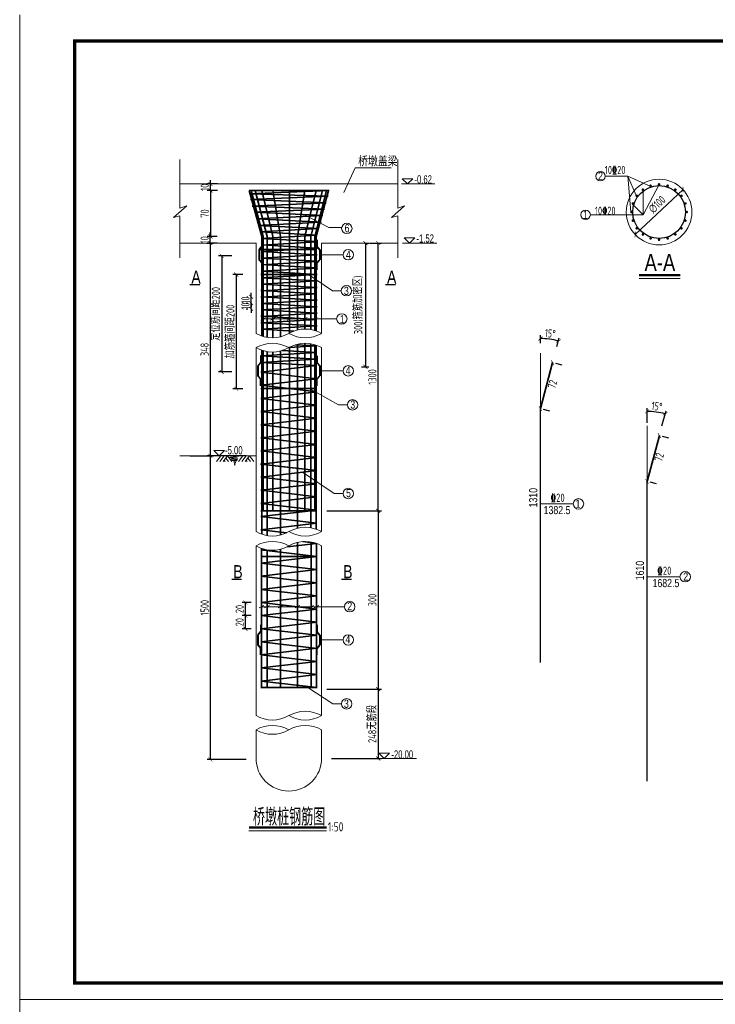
# Model space of a CAD drawing. Header units: inches. Extents: x 112594 to 193184, y 44995 to 116598.
# Tile 99 of 153: x 141724 to 143845, y 103323 to 106323. Entities that reach past the tile are written whole.
import ezdxf

# ---------------------------------------------------------------- set-up
doc = ezdxf.new("R2010")
doc.units = ezdxf.units.IN
doc.header["$MEASUREMENT"] = 0
doc.layers.get('0').update_dxf_attribs({"lineweight": 15})
for name, color, linetype, lineweight in [('0指引线', 4, 'Continuous', 18), ('0文字', 6, 'Continuous', 18), ('0标注', 6, 'Continuous', 18), ('0粗线', 1, 'Continuous', 40), ('0钢筋', 3, 'Continuous', 35), ('BM1', 7, 'Continuous', 15), ('粗线', 1, 'Continuous', 40)]:
    doc.layers.add(name, color=color, linetype=linetype, lineweight=lineweight)
doc.layers.add('配筋2', color=2, linetype='Continuous')
doc.styles.add('hz-e', font='hztxt_e.shx', dxfattribs={"width": 0.75, "bigfont": 'hztxt.shx'})
doc.styles.add('HZTXT', font='tssdeng.shx', dxfattribs={"width": 0.75, "bigfont": 'hztxt.shx'})
doc.styles.add('TSSD_Dimension', font='Tssdeng.shx', dxfattribs={"width": 0.7, "bigfont": 'hztxt.shx'})
doc.dimstyles.new('3', dxfattribs={"dimtxt": 25, "dimasz": 12, "dimexe": 10, "dimexo": 30, "dimgap": 5, "dimtad": 1, "dimdec": 0, "dimzin": 0, "dimdsep": 46, "dimtxsty": 'HZTXT', "dimblk": 'ARCHTICK', "dimcen": 0, "dimclrt": 7, "dimazin": 2, "dimtfac": 1, "dimtdec": 0, "dimtix": 1, "dimtmove": 2, "dimatfit": 3, "dimfxl": 250, "dimtolj": 1, "dimtzin": 0, "dimarcsym": 0})

# ---------------------------------------------------------------- blocks, each defined once
blk = doc.blocks.new('_ArchTick')
at = {"color": 0, "linetype": 'ByBlock', "const_width": 0.15}
blk.add_lwpolyline([(-0.5, -0.5), (0.5, 0.5)], dxfattribs=at)
blk = doc.blocks.new('*D1308')
at = {"color": 0, "lineweight": -2}
for p, q in [((143311.7, 105337.1), (143311.7, 105361)), ((143362.3, 105326.8), (143369.5, 105353.4))]:
    blk.add_line(p, q, dxfattribs=at)
blk.add_arc((143311.7, 105137.8), 213.3, 75, 90, dxfattribs=at)
at = {"color": 0, "lineweight": -2, "xscale": 12, "yscale": 12, "zscale": 12}
for p, rotation in [((143311.7, 105351), 180.0000000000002), ((143366.9, 105343.8), 344.9999999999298)]:
    blk.add_blockref('_ArchTick', p, dxfattribs=dict(at, rotation=rotation))
at = {"color": 7, "insert": (143341.8, 105366.6), "char_height": 25, "attachment_point": 5, "rotation": 352.5, "style": 'HZTXT'}
blk.add_mtext('\\A1;15°', dxfattribs=at)
blk = doc.blocks.new('*D1281')
at = {"color": 0, "lineweight": -2}
for p, q in [((143637.1, 105094.2), (143637.1, 105139.1)), ((143682.4, 105084.8), (143694.9, 105131.4))]:
    blk.add_line(p, q, dxfattribs=at)
blk.add_arc((143637.1, 104915.8), 213.3, 75, 90, dxfattribs=at)
at = {"color": 0, "lineweight": -2, "xscale": 12, "yscale": 12, "zscale": 12}
for p, rotation in [((143637.1, 105129.1), 180.0000000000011), ((143692.3, 105121.8), 344.9999999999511)]:
    blk.add_blockref('_ArchTick', p, dxfattribs=dict(at, rotation=rotation))
at = {"color": 7, "insert": (143667.2, 105144.6), "char_height": 25, "attachment_point": 5, "rotation": 352.5, "style": 'HZTXT'}
blk.add_mtext('\\A1;15°', dxfattribs=at)
blk = doc.blocks.new('*D1283')
at = {"color": 0, "lineweight": -2}
for p, q in [((142305.2, 105662.2), (142305.2, 105674.2)), ((142326.3, 105662.2), (142295.2, 105662.2)), ((142326.3, 105642.2), (142295.2, 105642.2)), ((142305.2, 105642.2), (142305.2, 105662.2)), ((142305.2, 105642.2), (142305.2, 105630.2))]:
    blk.add_line(p, q, dxfattribs=at)
at = {"color": 0, "lineweight": -2, "xscale": 12, "yscale": 12, "zscale": 12}
for p, rotation in [((142305.2, 105662.2), 270), ((142305.2, 105642.2), 90)]:
    blk.add_blockref('_ArchTick', p, dxfattribs=dict(at, rotation=rotation))
at = {"color": 7, "insert": (142287.7, 105652.2), "char_height": 25, "attachment_point": 5, "rotation": 90, "style": 'HZTXT'}
blk.add_mtext('\\A1;10', dxfattribs=at)
blk = doc.blocks.new('DW')
at = {"layer": '粗线'}
for p, q in [((8457.5, -23425.7), (8457.5, -23435.7)), ((8457.5, -23435.7), (8462, -23441.1)), ((8462, -23441.1), (8462, -23456.1)), ((8457.5, -23461.4), (8462, -23456.1)), ((8457.5, -23471.4), (8457.5, -23461.4))]:
    blk.add_line(p, q, dxfattribs=at)
blk = doc.blocks.new('*D1284')
at = {"color": 0, "lineweight": -2}
for p, q in [((142326.8, 105802.2), (142295.7, 105802.2)), ((142305.7, 105802.2), (142305.7, 105662.2)), ((142326.3, 105662.2), (142295.7, 105662.2))]:
    blk.add_line(p, q, dxfattribs=at)
at = {"color": 0, "lineweight": -2, "xscale": 12, "yscale": 12, "zscale": 12}
for p, rotation in [((142305.7, 105802.2), 90), ((142305.7, 105662.2), 270)]:
    blk.add_blockref('_ArchTick', p, dxfattribs=dict(at, rotation=rotation))
at = {"color": 7, "insert": (142288.2, 105732.2), "char_height": 25, "attachment_point": 5, "rotation": 90, "style": 'HZTXT'}
blk.add_mtext('\\A1;70', dxfattribs=at)
blk = doc.blocks.new('*D1285')
at = {"color": 0, "lineweight": -2}
for p, q in [((142242.7, 104993.9), (142315.2, 104993.9)), ((142305.2, 104993.9), (142305.2, 104068.3)), ((142414.7, 104068.3), (142295.2, 104068.3))]:
    blk.add_line(p, q, dxfattribs=at)
at = {"color": 0, "lineweight": -2, "xscale": 12, "yscale": 12, "zscale": 12}
for p, rotation in [((142305.2, 104993.9), 90), ((142305.2, 104068.3), 270)]:
    blk.add_blockref('_ArchTick', p, dxfattribs=dict(at, rotation=rotation))
at = {"color": 7, "insert": (142287.7, 104531.1), "char_height": 25, "attachment_point": 5, "rotation": 90, "style": 'HZTXT'}
blk.add_mtext('\\A1;1500', dxfattribs=at)
blk = doc.blocks.new('*D1286')
at = {"color": 0, "lineweight": -2}
for p, q in [((142674.6, 104282.7), (142827, 104282.7)), ((142817, 104282.7), (142817, 104071.5)), ((142674.6, 104071.5), (142827, 104071.5))]:
    blk.add_line(p, q, dxfattribs=at)
at = {"color": 0, "lineweight": -2, "xscale": 12, "yscale": 12, "zscale": 12}
for p, rotation in [((142817, 104282.7), 90), ((142817, 104071.5), 270)]:
    blk.add_blockref('_ArchTick', p, dxfattribs=dict(at, rotation=rotation))
at = {"color": 7, "insert": (142799.5, 104177.1), "char_height": 25, "attachment_point": 5, "rotation": 90, "style": 'HZTXT'}
blk.add_mtext('\\A1;248无筋段', dxfattribs=at)
blk = doc.blocks.new('*D1309')
at = {"color": 0, "lineweight": -2}
for p, q in [((142660.1, 104826.3), (142827, 104826.3)), ((142817, 104826.3), (142817, 104282.7)), ((142660.1, 104282.7), (142827, 104282.7))]:
    blk.add_line(p, q, dxfattribs=at)
at = {"color": 0, "lineweight": -2, "xscale": 12, "yscale": 12, "zscale": 12}
for p, rotation in [((142817, 104826.3), 90), ((142817, 104282.7), 270)]:
    blk.add_blockref('_ArchTick', p, dxfattribs=dict(at, rotation=rotation))
at = {"color": 7, "insert": (142799.5, 104554.5), "char_height": 25, "attachment_point": 5, "rotation": 90, "style": 'HZTXT'}
blk.add_mtext('\\A1;300', dxfattribs=at)
blk = doc.blocks.new('*D1287')
at = {"color": 0, "lineweight": -2}
for p, q in [((142792.4, 105642.2), (142827, 105642.2)), ((142817, 104826.3), (142817, 105642.2)), ((142750.9, 104826.3), (142827, 104826.3))]:
    blk.add_line(p, q, dxfattribs=at)
at = {"color": 0, "lineweight": -2, "xscale": 12, "yscale": 12, "zscale": 12}
for p, rotation in [((142817, 105642.2), 90), ((142817, 104826.3), 270)]:
    blk.add_blockref('_ArchTick', p, dxfattribs=dict(at, rotation=rotation))
at = {"color": 7, "insert": (142799.5, 105234.2), "char_height": 25, "attachment_point": 5, "rotation": 90, "style": 'HZTXT'}
blk.add_mtext('\\A1;1300', dxfattribs=at)
blk = doc.blocks.new('*D1310')
at = {"color": 0, "lineweight": -2}
for p, q in [((142429.9, 104507), (142402.1, 104507)), ((142412.1, 104467), (142412.1, 104507)), ((142429.9, 104467), (142402.1, 104467))]:
    blk.add_line(p, q, dxfattribs=at)
at = {"color": 0, "lineweight": -2, "xscale": 12, "yscale": 12, "zscale": 12}
for p, rotation in [((142412.1, 104507), 90), ((142412.1, 104467), 270)]:
    blk.add_blockref('_ArchTick', p, dxfattribs=dict(at, rotation=rotation))
at = {"color": 7, "insert": (142394.6, 104487), "char_height": 25, "attachment_point": 5, "rotation": 90, "style": 'HZTXT'}
blk.add_mtext('\\A1;20', dxfattribs=at)
blk = doc.blocks.new('*D1288')
at = {"color": 0, "lineweight": -2}
for p, q in [((142429.9, 104547), (142402.1, 104547)), ((142412.1, 104507), (142412.1, 104547)), ((142429.9, 104507), (142402.1, 104507))]:
    blk.add_line(p, q, dxfattribs=at)
at = {"color": 0, "lineweight": -2, "xscale": 12, "yscale": 12, "zscale": 12}
for p, rotation in [((142412.1, 104547), 90), ((142412.1, 104507), 270)]:
    blk.add_blockref('_ArchTick', p, dxfattribs=dict(at, rotation=rotation))
at = {"color": 7, "insert": (142394.6, 104527), "char_height": 25, "attachment_point": 5, "rotation": 90, "style": 'HZTXT'}
blk.add_mtext('\\A1;20', dxfattribs=at)
blk = doc.blocks.new('*D1289')
at = {"color": 0, "lineweight": -2}
for p, q in [((142370.6, 105603.1), (142329.9, 105603.1)), ((142339.9, 105603.1), (142339.9, 105249.4)), ((142370.6, 105249.4), (142329.9, 105249.4))]:
    blk.add_line(p, q, dxfattribs=at)
at = {"color": 0, "lineweight": -2, "xscale": 12, "yscale": 12, "zscale": 12}
for p, rotation in [((142339.9, 105603.1), 90), ((142339.9, 105249.4), 270)]:
    blk.add_blockref('_ArchTick', p, dxfattribs=dict(at, rotation=rotation))
at = {"color": 7, "insert": (142322.4, 105426.3), "char_height": 25, "attachment_point": 5, "rotation": 90, "style": 'HZTXT'}
blk.add_mtext('\\A1;定位筋间距200', dxfattribs=at)
blk = doc.blocks.new('*D1290')
at = {"color": 0, "lineweight": -2}
for p, q in [((142404.1, 105546.2), (142374.3, 105546.2)), ((142384.3, 105546.2), (142384.3, 105198.2)), ((142404.1, 105198.2), (142374.3, 105198.2))]:
    blk.add_line(p, q, dxfattribs=at)
at = {"color": 0, "lineweight": -2, "xscale": 12, "yscale": 12, "zscale": 12}
for p, rotation in [((142384.3, 105546.2), 90), ((142384.3, 105198.2), 270)]:
    blk.add_blockref('_ArchTick', p, dxfattribs=dict(at, rotation=rotation))
at = {"color": 7, "insert": (142366.8, 105372.2), "char_height": 25, "attachment_point": 5, "rotation": 90, "style": 'HZTXT'}
blk.add_mtext('\\A1;加筋箍间距200', dxfattribs=at)
blk = doc.blocks.new('*D1291')
at = {"color": 0, "lineweight": -2}
for p, q in [((142294.1, 105642.2), (142315.2, 105642.2)), ((142305.2, 105642.2), (142305.2, 104993.9)), ((142414.7, 104993.9), (142295.2, 104993.9))]:
    blk.add_line(p, q, dxfattribs=at)
at = {"color": 0, "lineweight": -2, "xscale": 12, "yscale": 12, "zscale": 12}
for p, rotation in [((142305.2, 105642.2), 90), ((142305.2, 104993.9), 270)]:
    blk.add_blockref('_ArchTick', p, dxfattribs=dict(at, rotation=rotation))
at = {"color": 7, "insert": (142287.7, 105318), "char_height": 25, "attachment_point": 5, "rotation": 90, "style": 'HZTXT'}
blk.add_mtext('\\A1;348', dxfattribs=at)
blk = doc.blocks.new('*D1292')
at = {"color": 0, "lineweight": -2}
for p, q in [((142429.9, 105459.1), (142429.9, 105471.1)), ((142414.3, 105441.7), (142419.9, 105441.7)), ((142414.6, 105459.1), (142419.9, 105459.1)), ((142429.9, 105441.7), (142429.9, 105459.1)), ((142429.9, 105441.7), (142429.9, 105429.7))]:
    blk.add_line(p, q, dxfattribs=at)
at = {"color": 0, "lineweight": -2, "xscale": 12, "yscale": 12, "zscale": 12}
for p, rotation in [((142429.9, 105459.1), 270), ((142429.9, 105441.7), 90)]:
    blk.add_blockref('_ArchTick', p, dxfattribs=dict(at, rotation=rotation))
at = {"color": 7, "insert": (142412.4, 105450.4), "char_height": 25, "attachment_point": 5, "rotation": 90, "style": 'HZTXT'}
blk.add_mtext('\\A1;10', dxfattribs=at)
blk = doc.blocks.new('*D1293')
at = {"color": 0, "lineweight": -2}
for p, q in [((142416.2, 105478.4), (142419.9, 105478.4)), ((142429.9, 105478.4), (142429.9, 105490.4)), ((142429.9, 105459.1), (142429.9, 105478.4)), ((142414.6, 105459.1), (142419.9, 105459.1)), ((142429.9, 105459.1), (142429.9, 105447.1))]:
    blk.add_line(p, q, dxfattribs=at)
at = {"color": 0, "lineweight": -2, "xscale": 12, "yscale": 12, "zscale": 12}
for p, rotation in [((142429.9, 105478.4), 270), ((142429.9, 105459.1), 90)]:
    blk.add_blockref('_ArchTick', p, dxfattribs=dict(at, rotation=rotation))
at = {"color": 7, "insert": (142412.4, 105468.7), "char_height": 25, "attachment_point": 5, "rotation": 90, "style": 'HZTXT'}
blk.add_mtext('\\A1;10', dxfattribs=at)
blk = doc.blocks.new('*D1294')
at = {"color": 0, "lineweight": -2}
for p, q in [((142776.4, 105642.2), (142788.3, 105642.2)), ((142778.3, 105642.2), (142778.3, 105265.3)), ((142765.9, 105265.3), (142788.3, 105265.3))]:
    blk.add_line(p, q, dxfattribs=at)
at = {"color": 0, "lineweight": -2, "xscale": 12, "yscale": 12, "zscale": 12}
for p, rotation in [((142778.3, 105642.2), 90), ((142778.3, 105265.3), 270)]:
    blk.add_blockref('_ArchTick', p, dxfattribs=dict(at, rotation=rotation))
at = {"color": 7, "insert": (142757.4, 105453.7), "char_height": 25, "attachment_point": 5, "rotation": 90, "style": 'HZTXT'}
blk.add_mtext('\\A1;300(箍筋加密区)', dxfattribs=at)
blk = doc.blocks.new('*D1295')
at = {"color": 0, "lineweight": -2}
blk.add_line((143600.8, 105668.3), (143746.7, 105805), dxfattribs=at)
at = {"color": 0, "lineweight": -2, "xscale": 12, "yscale": 12, "zscale": 12}
for p, rotation in [((143746.7, 105805), 43.12856573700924), ((143600.8, 105668.3), 223.1285657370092)]:
    blk.add_blockref('_ArchTick', p, dxfattribs=dict(at, rotation=rotation))
at = {"color": 7, "insert": (143667.7, 105759.7), "char_height": 25, "attachment_point": 5, "rotation": 43.1286, "style": 'HZTXT'}
blk.add_mtext('\\A1;∅100', dxfattribs=at)
blk = doc.blocks.new('*D1297')
at = {"color": 0, "lineweight": -2}
for p, q in [((142326.8, 105822.2), (142295.7, 105822.2)), ((142305.7, 105822.2), (142305.7, 105834.2)), ((142305.7, 105802.2), (142305.7, 105822.2)), ((142326.8, 105802.2), (142295.7, 105802.2)), ((142305.7, 105802.2), (142305.7, 105790.2))]:
    blk.add_line(p, q, dxfattribs=at)
at = {"color": 0, "lineweight": -2, "xscale": 12, "yscale": 12, "zscale": 12}
for p, rotation in [((142305.7, 105822.2), 270), ((142305.7, 105802.2), 90)]:
    blk.add_blockref('_ArchTick', p, dxfattribs=dict(at, rotation=rotation))
at = {"color": 7, "insert": (142288.2, 105812.2), "char_height": 25, "attachment_point": 5, "rotation": 90, "style": 'HZTXT'}
blk.add_mtext('\\A1;10', dxfattribs=at)
blk = doc.blocks.new('*D1305')
at = {"color": 0, "lineweight": -2}
for p, q in [((143349.2, 105277.8), (143337.2, 105233)), ((143378.2, 105270), (143358.8, 105275.2)), ((143311.7, 105137.8), (143328.2, 105199.6)), ((143340.7, 105130), (143321.3, 105135.2))]:
    blk.add_line(p, q, dxfattribs=at)
at = {"color": 0, "lineweight": -2, "xscale": 12, "yscale": 12, "zscale": 12}
for p, rotation in [((143349.2, 105277.8), 74.99999999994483), ((143311.7, 105137.8), 254.9999999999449)]:
    blk.add_blockref('_ArchTick', p, dxfattribs=dict(at, rotation=rotation))
at = {"color": 7, "insert": (143348.6, 105212.1), "char_height": 25, "attachment_point": 5, "rotation": 75, "style": 'HZTXT'}
blk.add_mtext('\\A1;72', dxfattribs=at)
blk = doc.blocks.new('*D1306')
at = {"color": 0, "lineweight": -2}
for p, q in [((143674.6, 105055.8), (143662.6, 105011)), ((143703.6, 105048), (143684.2, 105053.2)), ((143637.1, 104915.8), (143653.6, 104977.6)), ((143666.1, 104908), (143646.7, 104913.2))]:
    blk.add_line(p, q, dxfattribs=at)
at = {"color": 0, "lineweight": -2, "xscale": 12, "yscale": 12, "zscale": 12}
for p, rotation in [((143674.6, 105055.8), 74.99999999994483), ((143637.1, 104915.8), 254.9999999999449)]:
    blk.add_blockref('_ArchTick', p, dxfattribs=dict(at, rotation=rotation))
at = {"color": 7, "insert": (143674, 104990.1), "char_height": 25, "attachment_point": 5, "rotation": 75, "style": 'HZTXT'}
blk.add_mtext('\\A1;72', dxfattribs=at)

msp = doc.modelspace()

# ---------------------------------------------------------------- linework, layer by layer
for p, q in [((141723.84056, 103337.65903), (141723.84056, 106337.96209)), ((142212.25824, 105896.46806), (142212.25824, 105748.49692)), ((142876.92708, 105896.46806), (142876.92708, 105748.49692)), ((142712.37217, 105796.26847), (142747.39637, 105871.10726)), ((142747.39637, 105871.10726), (142856.98697, 105871.10726)), ((142212.25824, 105822.21143), (142876.92708, 105822.21143)), ((142887.76939, 105822.21143), (142990.23991, 105822.21143)), ((143578.03381, 105845.9203), (143509.45359, 105845.9203)), ((143578.03381, 105845.9203), (143603.72331, 105786.78051)), ((143578.03381, 105845.9203), (143587.61729, 105737.20323)), ((143648.34129, 105814.85032), (143578.03381, 105845.9203)), ((143625.58999, 105728.27012), (143673.74007, 105820.87309)), ((143625.42871, 105803.17578), (143625.58999, 105728.27012)), ((143593.0505, 105760.7956), (143625.58999, 105728.27012)), ((142233.11193, 105755.98174), (142192.97442, 105719.62639)), ((142212.25824, 105748.49692), (142233.11193, 105755.98174)), ((142897.78077, 105755.98174), (142857.64326, 105719.62639)), ((142876.92708, 105748.49692), (142897.78077, 105755.98174)), ((142192.97442, 105719.62639), (142212.25824, 105725.21762)), ((142212.25824, 105725.21762), (142212.25824, 105597.24648)), ((142857.64326, 105719.62639), (142876.92708, 105725.21762)), ((142876.92708, 105725.21762), (142876.92708, 105597.24648)), ((143625.58999, 105728.27012), (143464.10337, 105728.27012)), ((142212.25824, 105642.21143), (142444.59266, 105642.21143)), ((142444.59266, 105366.88042), (142444.59266, 105642.21143)), ((142644.59266, 105642.21143), (142876.92708, 105642.21143)), ((142644.59266, 105366.88031), (142644.59266, 105642.21143)), ((142891.70662, 105642.21143), (142996.02963, 105642.21143)), ((142459.04889, 105407.22473), (142473.79777, 105414.83487)), ((142488.90695, 105407.22473), (142503.65584, 105414.83487)), ((142539.21831, 105407.22473), (142553.96719, 105414.83487)), ((142586.29389, 105407.22473), (142601.04277, 105414.83487)), ((142616.15195, 105407.22473), (142630.90083, 105414.83487)), ((142444.59266, 104762.77135), (142444.59266, 105323.47046)), ((142644.59266, 104762.77125), (142644.59266, 105323.47046)), ((142444.59266, 104993.87967), (142212.65904, 104993.87967)), ((142332.40742, 104993.87967), (142316.34666, 105009.81891)), ((142337.25821, 104993.87967), (142324.17141, 104976.03904)), ((142347.25821, 104993.87967), (142334.17141, 104976.03904)), ((142357.25821, 104993.87967), (142344.17141, 104976.03904)), ((142352.41126, 104987.11253), (142360.65112, 104976.03904)), ((142357.56432, 104993.87967), (142370.65112, 104976.03904)), ((142404.35344, 104993.87967), (142391.26664, 104976.03904)), ((142414.35344, 104993.87967), (142401.26664, 104976.03904)), ((142424.35344, 104993.87967), (142411.26664, 104976.03904)), ((142419.5065, 104987.11253), (142427.74635, 104976.03904)), ((142424.65955, 104993.87967), (142437.74635, 104976.03904)), ((142347.41126, 104980.1317), (142350.65112, 104976.03904)), ((142414.5065, 104980.1317), (142417.74635, 104976.03904)), ((142444.59266, 104202.07236), (142444.59266, 104719.36129)), ((142644.59266, 104202.07225), (142644.59266, 104719.36139)), ((142453.82347, 104530.31466), (142468.57235, 104537.92479)), ((142470.72334, 104530.31466), (142485.47222, 104537.92479)), ((142511.81943, 104530.31466), (142526.56832, 104537.92479)), ((142563.88844, 104530.31466), (142578.63733, 104537.92479)), ((142604.98454, 104530.31466), (142619.73342, 104537.92479)), ((142621.88441, 104530.31466), (142636.63329, 104537.92479)), ((142444.59266, 104072.34172), (142444.59266, 104158.66229)), ((142644.59266, 104072.34172), (142644.59266, 104158.6624)), ((142819.12738, 104071.49252), (142934.35147, 104071.60146)), ((141723.84056, 100337.35597), (141723.84056, 103337.65903))]:
    msp.add_line(p, q)
for points in [[(142890.51543, 105838.21143), (142922.51543, 105838.21143)], [(142890.51543, 105838.21143), (142906.51543, 105822.21143)], [(142922.51543, 105838.21143), (142906.51543, 105822.21143)], [(142896.72248, 105658.15067), (142928.72248, 105658.15067)], [(142896.72248, 105658.15067), (142912.72248, 105642.15067)], [(142928.72248, 105658.15067), (142912.72248, 105642.15067)], [(142316.34666, 105009.81891), (142348.34666, 105009.81891)], [(142348.34666, 105009.81891), (142332.34666, 104993.81891)], [(142819.44962, 104087.45559), (142835.44962, 104071.45559)], [(142819.44962, 104087.45559), (142851.44962, 104087.45559)], [(142851.44962, 104087.45559), (142835.44962, 104071.45559)]]:
    msp.add_lwpolyline(points)
at = {"const_width": 4}
for points in [[(142242.18128, 105515.36175), (142273.35948, 105515.36175)], [(142838.83225, 105515.36175), (142870.01045, 105515.36175)], [(142370.0981, 104617.86238), (142401.2763, 104617.86238)], [(142705.02797, 104617.86238), (142736.20617, 104617.86238)]]:
    msp.add_lwpolyline(points, dxfattribs=at)
for centre, radius in [((143494.90836, 105845.9203), 14.54523), ((143673.74007, 105736.6809), 100), ((143449.55815, 105728.27012), 14.54523), ((143449.55815, 105728.27012), 14.54523)]:
    msp.add_circle(centre, radius)
for centre, start, end in [((142594.59257, 105280.27782), 59.99993814, 120), ((142494.59257, 105453.4829), 240, 300), ((142594.59257, 105453.4829), 240, 300.00006186), ((142494.59257, 105236.86786), 60, 120), ((142494.59257, 105410.07294), 240, 300), ((142594.59257, 105236.86797), 59.99993814, 120), ((142594.59257, 104676.16876), 59.99993814, 120), ((142494.59257, 104849.37384), 240, 300), ((142594.59257, 104849.37384), 240, 300.00006186), ((142494.59257, 104632.7588), 60, 120), ((142494.59257, 104805.96388), 240, 300), ((142594.59257, 104632.75891), 59.99993814, 120), ((142494.59257, 104288.67484), 240, 300), ((142594.59257, 104115.46976), 59.99993814, 120), ((142594.59257, 104288.67484), 240, 300.00006186), ((142494.59257, 104072.0598), 60, 120), ((142594.59257, 104072.0598), 59.99993814, 120), ((142494.59257, 104245.26488), 240, 300), ((142544.59266, 104072.34172), 180, 0)]:
    msp.add_arc(centre, 100, start, end)
msp.add_spline([(142357.56432, 104993.87967), (142390.71692, 104992.73231), (142364.79176, 104988.65965), (142388.91152, 104987.11952), (142366.80289, 104983.71979), (142388.70347, 104981.81336), (142370.82748, 104979.32646), (142385.79542, 104978.07775), (142375.67501, 104975.17656), (142383.22486, 104973.72538), (142378.3311, 104971.57085), (142380.65199, 104969.16587), (142379.65798, 104967.34254), (142379.65798, 104964.8451)], degree=3)
at = {"layer": '0指引线'}
for p, q in [((142590.38113, 105728.78994), (142666.88984, 105689.60894)), ((142666.88984, 105689.60894), (142704.78767, 105689.60894)), ((142639.07814, 105606.58946), (142710.03163, 105606.58946)), ((142604.72129, 105546.16283), (142677.54432, 105496.81613)), ((142677.54432, 105496.81613), (142704.31428, 105496.81613)), ((142461.19791, 105411.0298), (142690.36996, 105411.0298)), ((142639.07814, 105252.87666), (142710.03163, 105252.87666)), ((142607.23386, 105198.62072), (142696.50286, 105149.27402)), ((142696.50286, 105149.27402), (142723.27282, 105149.27402)), ((142586.10512, 104943.56493), (142683.25576, 104879.03991)), ((142683.25576, 104879.03991), (142710.02572, 104879.03991)), ((143311.67553, 104847.46052), (143412.09196, 104847.46052)), ((143637.07295, 104625.47587), (143737.48937, 104625.47587)), ((142461.19791, 104534.11972), (142714.34399, 104534.11972)), ((142639.07814, 104432.84527), (142710.03163, 104432.84527)), ((142602.62978, 104287.49926), (142678.33811, 104238.15256)), ((142678.33811, 104238.15256), (142705.10807, 104238.15256))]:
    msp.add_line(p, q, dxfattribs=at)
for centre in [(142721.48891, 105686.81248), (142725.92805, 105606.58946), (142720.21071, 105496.81613), (142706.26638, 105411.0298), (142725.92805, 105252.87666), (142739.16924, 105149.27402), (142725.92214, 104879.03991), (143427.98838, 104847.46052), (143753.3858, 104625.47587), (142730.24041, 104534.11972), (142725.92805, 104432.84527), (142721.00449, 104238.15256)]:
    msp.add_circle(centre, 15.89642, dxfattribs=at)
at = {"layer": '0标注'}
for p, q in [((143613.01028, 105534.29743), (143738.29729, 105534.29743)), ((143311.67553, 105137.78132), (143311.67553, 105307.13911)), ((143637.07295, 104915.79668), (143637.07295, 105085.15447)), ((142422.95703, 103851.11632), (142659.65425, 103851.11632))]:
    msp.add_line(p, q, dxfattribs=at)
at = {"layer": '0标注', "const_width": 7.32}
for points in [[(143613.01028, 105544.33007), (143738.29729, 105544.33007)], [(142422.95703, 103861.14896), (142659.65425, 103861.14896)]]:
    msp.add_lwpolyline(points, dxfattribs=at)
at = {"layer": '0粗线', "const_width": 4}
for points in [[(143648.34129, 105814.85032, 1), (143647.10522, 105818.65454, 1)], [(143673.74007, 105818.87309, 1), (143673.74007, 105822.87309, 1)], [(143699.13885, 105814.85032, 1), (143700.37492, 105818.65454, 1)], [(143625.42871, 105803.17578, 1), (143623.07757, 105806.41185, 1)], [(143722.05143, 105803.17578, 1), (143724.40257, 105806.41185, 1)], [(143595.57065, 105762.07968, 1), (143591.76642, 105763.31575, 1)], [(143607.24519, 105784.99226, 1), (143604.00912, 105787.3434, 1)], [(143740.23495, 105784.99226, 1), (143743.47102, 105787.3434, 1)], [(143751.90949, 105762.07968, 1), (143755.71372, 105763.31575, 1)], [(143591.54788, 105736.6809, 1), (143587.54788, 105736.6809, 1)], [(143755.93226, 105736.6809, 1), (143759.93226, 105736.6809, 1)], [(143595.57065, 105711.28211, 1), (143591.76642, 105710.04605, 1)], [(143751.90949, 105711.28211, 1), (143755.71372, 105710.04605, 1)], [(143607.24519, 105688.36954, 1), (143604.00912, 105686.0184, 1)], [(143625.42871, 105670.18602, 1), (143623.07757, 105666.94995, 1)], [(143722.05143, 105670.18602, 1), (143724.40257, 105666.94995, 1)], [(143740.23495, 105688.36954, 1), (143743.47102, 105686.0184, 1)], [(143648.34129, 105658.51148, 1), (143647.10522, 105654.70725, 1)], [(143673.74007, 105654.48871, 1), (143673.74007, 105650.48871, 1)], [(143699.13885, 105658.51148, 1), (143700.37492, 105654.70725, 1)]]:
    msp.add_lwpolyline(points, format="xyb", close=True, dxfattribs=at)
at = {"layer": '0钢筋'}
for p, q in [((142667.36206, 105802.21143), (142423.44323, 105802.21143)), ((142424.09673, 105802.21143), (142462.40056, 105662.07432)), ((142424.8769, 105792.21143), (142665.853, 105802.21143)), ((142664.29612, 105784.9539), (142424.8769, 105792.21143)), ((142430.11973, 105802.21143), (142466.42333, 105662.07432)), ((142442.27401, 105802.21143), (142478.09787, 105662.07432)), ((142461.8304, 105802.21143), (142496.28139, 105662.07432)), ((142496.21271, 105802.21143), (142519.19397, 105662.15699)), ((142546.59275, 105368.00477), (142546.59275, 105802.21143)), ((142593.73701, 105802.21143), (142570.75576, 105662.15699)), ((142628.11932, 105802.21143), (142593.66833, 105662.07432)), ((142647.67571, 105802.21143), (142611.85185, 105662.07432)), ((142659.82999, 105802.21143), (142623.52639, 105662.07432)), ((142665.853, 105802.21143), (142627.54916, 105662.07432)), ((142427.75832, 105774.77567), (142664.29612, 105784.9539)), ((142658.5708, 105764.96241), (142427.75832, 105774.77567)), ((142433.22495, 105754.77567), (142658.5708, 105764.96241)), ((142653.38299, 105745.06161), (142433.22495, 105754.77567)), ((142440.96051, 105736.11421), (142653.38299, 105745.06161)), ((142648.35022, 105726.25922), (142440.96051, 105736.11421)), ((142446.42713, 105716.11421), (142648.35022, 105726.25922)), ((142642.93253, 105706.27137), (142446.42713, 105716.11421)), ((142451.89375, 105696.11421), (142642.93253, 105706.27137)), ((142635.33964, 105686.11421), (142451.89375, 105696.11421)), ((142457.36037, 105676.11421), (142635.33964, 105686.11421)), ((142629.99087, 105666.04967), (142457.36037, 105676.11421)), ((142460.12501, 105656.53409), (142630.83898, 105646.54219)), ((142631.09259, 105666.11421), (142460.37862, 105656.11421)), ((142631.09259, 105646.12231), (142460.37862, 105636.12231)), ((142462.40056, 105358.80622), (142462.40056, 105662.07432)), ((142466.42333, 105357.53243), (142466.42333, 105662.07432)), ((142478.09787, 105354.85266), (142478.09787, 105662.07432)), ((142496.28139, 105353.49717), (142496.28139, 105662.07432)), ((142519.19397, 105356.55628), (142519.19397, 105662.07432)), ((142570.75576, 105377.39531), (142570.75576, 105662.07432)), ((142593.66833, 105380.27355), (142593.66833, 105662.07432)), ((142611.85185, 105378.77715), (142611.85185, 105662.07432)), ((142623.52639, 105376.00052), (142623.52639, 105662.07432)), ((142627.54916, 105374.69108), (142627.54916, 105662.07432)), ((142458.75083, 105622.21143), (142624.91695, 105622.21143)), ((142460.12501, 105636.54219), (142630.83898, 105626.5503)), ((142460.12501, 105616.5503), (142630.83898, 105606.5584)), ((142631.09259, 105626.13041), (142460.37862, 105616.13041)), ((142460.12501, 105596.5584), (142630.83898, 105586.5665)), ((142631.09259, 105606.13852), (142460.37862, 105596.13852)), ((142631.09259, 105586.14662), (142460.37862, 105576.14662)), ((142460.12501, 105576.5665), (142630.83898, 105566.57461)), ((142460.12501, 105556.57461), (142630.83898, 105546.58271)), ((142631.09259, 105566.15473), (142460.37862, 105556.15473)), ((142460.37862, 105556.15473), (142631.09259, 105546.16283)), ((142630.07814, 105546.16283), (142459.36417, 105546.16283)), ((142460.12501, 105536.58271), (142630.83898, 105526.59082)), ((142630.83898, 105526.59082), (142460.12501, 105516.59082)), ((142631.09259, 105546.16283), (142460.37862, 105536.16283)), ((142459.61778, 105497.43868), (142630.33175, 105487.44679)), ((142459.8714, 105517.0107), (142630.58537, 105507.0188)), ((142630.58537, 105507.0188), (142459.8714, 105497.0188)), ((142630.33175, 105487.44679), (142459.61778, 105477.44679)), ((142460.37862, 105477.80729), (142631.09259, 105467.8154)), ((142631.09259, 105467.8154), (142460.37862, 105457.8154)), ((142459.8714, 105438.66327), (142630.58537, 105428.67137)), ((142460.12501, 105458.23528), (142630.83898, 105448.24338)), ((142630.83898, 105448.24338), (142460.12501, 105438.24338)), ((142459.61778, 105419.09125), (142630.33175, 105409.09936)), ((142630.33175, 105409.09936), (142459.61778, 105399.09936)), ((142630.58537, 105428.67137), (142459.8714, 105418.67137)), ((142459.8714, 105399.48955), (142630.58537, 105389.49765)), ((142630.58537, 105389.49765), (142459.8714, 105379.49765)), ((142460.12501, 105379.88785), (142559.85551, 105374.05062)), ((142462.40047, 104754.69719), (142462.40047, 105315.39629)), ((142466.42324, 104826.27657), (142466.42324, 105314.12249)), ((142478.09778, 104750.74361), (142478.09778, 105311.44272)), ((142519.19387, 104752.44719), (142519.19387, 105313.14629)), ((142524.72889, 105314.722), (142629.31731, 105308.60044)), ((142629.57092, 105328.54104), (142544.77174, 105323.57371)), ((142546.59266, 104826.27657), (142546.59266, 105324.59487)), ((142564.81405, 105332.33126), (142629.57092, 105328.54104)), ((142570.75566, 104773.09541), (142570.75566, 105333.98544)), ((142593.66824, 104826.27657), (142593.66824, 105336.8637)), ((142611.85176, 104774.6681), (142611.85176, 105335.36731)), ((142623.5263, 104826.27657), (142623.5263, 105332.59069)), ((142627.54907, 104770.58205), (142627.54907, 105331.28126)), ((142458.34972, 105298.65173), (142629.0637, 105288.65984)), ((142629.0637, 105288.65984), (142458.34972, 105278.65984)), ((142629.31731, 105308.60044), (142458.60334, 105298.60044)), ((142496.2813, 104826.27657), (142496.2813, 105310.0872)), ((142459.11056, 105278.65176), (142629.82453, 105268.65986)), ((142629.82453, 105268.65986), (142459.11056, 105248.65986)), ((143349.18842, 105277.78132), (143311.67553, 105137.78132)), ((142459.11056, 105248.65986), (142629.82453, 105228.66797)), ((142629.82453, 105228.66797), (142459.11056, 105208.66797)), ((142459.11056, 105208.66797), (142629.82453, 105188.67607)), ((142630.07814, 105198.62072), (142459.36417, 105198.62072)), ((142629.82453, 105188.67607), (142459.11056, 105168.67607)), ((142459.11056, 105168.67607), (142629.82453, 105148.68417)), ((142629.82453, 105148.68417), (142459.11056, 105128.68417)), ((142459.11056, 105128.68417), (142629.82453, 105108.69228)), ((142629.82453, 105108.69228), (142459.11056, 105088.69228)), ((142459.11056, 105088.69228), (142629.82453, 105068.70038)), ((142629.82453, 105068.70038), (142459.11056, 105048.70038)), ((142459.11056, 105048.70038), (142629.82453, 105028.70849)), ((143674.58583, 105055.79668), (143637.07295, 104915.79668)), ((142629.82453, 105028.70849), (142459.11056, 105008.70849)), ((142459.36417, 105008.70849), (142630.07814, 104988.71659)), ((142630.07814, 104988.71659), (142459.36417, 104968.71659)), ((142457.85416, 104968.88532), (142628.56813, 104948.89342)), ((142459.36417, 104968.70849), (142630.07814, 104948.71659)), ((142630.07814, 104948.71659), (142459.36417, 104928.71659)), ((142459.36417, 104928.71659), (142630.07814, 104908.72469)), ((142630.07814, 104908.72469), (142459.36417, 104888.72469)), ((142459.61778, 104888.71659), (142630.33175, 104868.72469)), ((142630.33175, 104868.72469), (142459.61778, 104848.72469)), ((142459.61778, 104848.72469), (142630.33175, 104828.7328)), ((142459.36417, 104826.27657), (142630.07814, 104826.27657)), ((142630.33175, 104828.7328), (142459.61778, 104808.7328)), ((142459.61778, 104808.7328), (142630.33175, 104788.7409)), ((142630.33175, 104788.7409), (142459.61778, 104768.7409)), ((142459.61778, 104768.7409), (142538.45777, 104759.50814)), ((142461.19791, 104287.49926), (142461.19791, 104711.70468)), ((142627.56418, 104727.16692), (142540.10385, 104716.9205)), ((142571.26289, 104287.49926), (142571.26289, 104729.99946)), ((142587.50005, 104732.50707), (142624.53964, 104728.16945)), ((142612.35898, 104287.49926), (142612.35898, 104731.16802)), ((142629.25885, 104287.49926), (142629.25885, 104726.55789)), ((142459.36417, 104706.99184), (142630.07814, 104686.99995)), ((142630.07814, 104687.49926), (142459.36417, 104687.49926)), ((142630.07814, 104686.99995), (142459.36417, 104666.99995)), ((142470.89495, 104708.81233), (142459.61778, 104707.49115)), ((142459.61778, 104706.98374), (142630.33175, 104686.99184)), ((142630.33175, 104686.99184), (142459.61778, 104666.99184)), ((142478.09778, 104287.49926), (142478.09778, 104707.33365)), ((142519.19387, 104287.49926), (142519.19387, 104709.03723)), ((142459.61778, 104666.99184), (142630.33175, 104646.99995)), ((142630.33175, 104646.99995), (142459.61778, 104626.99995)), ((142459.61778, 104626.99995), (142630.33175, 104607.00805)), ((142630.33175, 104607.00805), (142459.61778, 104587.00805)), ((142459.61778, 104587.00805), (142630.33175, 104567.01616)), ((142630.33175, 104567.01616), (142459.61778, 104547.01616)), ((142459.8714, 104547.00805), (142630.58537, 104527.01616)), ((142630.58537, 104527.01616), (142459.8714, 104507.01616)), ((142459.8714, 104507.01616), (142630.58537, 104487.02426)), ((142630.58537, 104487.02426), (142459.8714, 104467.02426)), ((142630.58537, 104487.02426), (142459.8714, 104467.02426)), ((142459.8714, 104467.02426), (142630.58537, 104447.03236)), ((142630.58537, 104447.03236), (142459.8714, 104427.03236)), ((142460.12501, 104427.02426), (142630.83898, 104407.03236)), ((142630.33175, 104407.42365), (142459.61778, 104387.42365)), ((142459.8714, 104387.41555), (142630.58537, 104367.42365)), ((142630.58537, 104367.42365), (142459.8714, 104347.42365)), ((142459.8714, 104347.42365), (142630.58537, 104327.43175)), ((142630.58537, 104327.43175), (142459.8714, 104307.43175)), ((142630.58537, 104327.43175), (142459.8714, 104307.43175)), ((142459.8714, 104307.43175), (142630.58537, 104287.43986)), ((142630.07814, 104287.49926), (142459.36417, 104287.49926))]:
    msp.add_line(p, q, dxfattribs=at)
at = {"layer": '0钢筋', "lineweight": 30}
for p, q in [((143311.67553, 104363.7938), (143311.67553, 105137.78132)), ((143637.07295, 104002.72132), (143637.07295, 104915.79668))]:
    msp.add_line(p, q, dxfattribs=at)
msp.add_circle((143673.74007, 105736.6809), 80.4, dxfattribs=at)
at = {"layer": 'BM1', "linetype": 'Continuous'}
msp.add_line((145966.66888, 103337.65903), (141723.84056, 103337.65903), dxfattribs=at)
at = {"layer": 'BM1', "color": 0, "linetype": 'Continuous', "const_width": 9.99898}
msp.add_lwpolyline([(141891.68466, 103387.65393), (141891.68466, 106257.6611), (145916.67399, 106257.6611), (145916.67399, 103387.65393)], close=True, dxfattribs=at)

# ---------------------------------------------------------------- block references
at = {"layer": '0钢筋', "yscale": 2, "zscale": 2}
for p, xscale in [((159378.11371, 152503.75373), -2), ((125715.0718, 152503.75373), 2), ((159374.37052, 152150.04093), -2), ((125715.0718, 152150.04093), 2), ((159374.37052, 151330.00954), -2), ((125715.0718, 151330.00954), 2)]:
    msp.add_blockref('DW', p, dxfattribs=dict(at, xscale=xscale))

# ---------------------------------------------------------------- texts
for s, height, style, width, p in [('-0.62', 25, 'hz-e', 0.7, (142927.73548, 105823.74595)), ('-1.52', 25, 'hz-e', 0.7, (142933.94253, 105643.68519)), ('A-A', 52.5, 'hz-e', 0.8, (143629.40819, 105556.72639)), ('A', 40, 'hz-e', 0.8, (142247.46994, 105518.31362)), ('A', 40, 'hz-e', 0.8, (142844.1209, 105518.31362)), ('-5.00', 25, 'hz-e', 0.7, (142350.20292, 104998.37893)), ('B', 40, 'hz-e', 0.8, (142375.38676, 104620.81425)), ('B', 40, 'hz-e', 0.8, (142710.31663, 104620.81425)), ('-20.00 ', 25, 'hz-e', 0.7, (142857.39358, 104071.40188)), ('桥墩桩钢筋图', 52.5, 'hz-e', 0.7, (142435.26815, 103867.1898)), ('1:50', 28, 'HZTXT', 0.8, (142663.44003, 103849.38304))]:
    msp.add_text(s, height=height, dxfattribs=dict(style=style, width=width)).set_placement(p)
at = {"layer": '0文字', "style": 'hz-e', "width": 0.8}
for s, height, p in [('桥墩盖梁', 30, (142756.05589, 105875.6855)), ('2', 25, (143487.59632, 105834.1155)), ('1', 25, (143441.78258, 105715.75093)), ('6', 25, (142714.88532, 105674.92768)), ('4', 25, (142718.81701, 105594.24407)), ('3', 25, (142712.54504, 105484.08054)), ('1', 25, (142700.06053, 105397.80562)), ('4', 25, (142717.89667, 105241.29995)), ('3', 25, (142732.1234, 105137.60927)), ('5', 25, (142719.07204, 104867.88595)), ('1', 25, (143418.98229, 104835.63923)), ('1382.5', 25, (143321.64721, 104816.07917)), ('2', 25, (143747.50104, 104613.35763)), ('1682.5', 25, (143653.81333, 104593.71078)), ('2', 25, (142722.96821, 104523.30601)), ('4', 25, (142717.26741, 104422.45196)), ('3', 25, (142712.8054, 104225.96017))]:
    msp.add_text(s, height=height, dxfattribs=at).set_placement(p)
for s, p in [('1310', (143302.3141, 104836.42601)), ('1610', (143627.71151, 104614.44137))]:
    msp.add_text(s, height=25, rotation=90, dxfattribs=at).set_placement(p)
at = {"layer": '配筋2', "color": 2, "style": 'TSSD_Dimension'}
for s, width, p in [('10%%13220', 0.75, (143508.43081, 105852.4546)), ('10%%13220', 0.75, (143478.34593, 105728.03669)), ('%%13220', 0.8, (143342.65491, 104853.58107)), ('%%13220', 0.8, (143668.05232, 104631.21267))]:
    msp.add_text(s, height=25, rotation=0.00001699, dxfattribs=dict(at, width=width)).set_placement(p)

# ---------------------------------------------------------------- dimensions: what is measured, and where the dimension line sits
for base, p1, p2, text, picture, middle in [((142305.72525, 105822.21143), (142356.81014, 105802.21143), (142356.81014, 105822.21143), '10', '*D1297', (142288.22525, 105812.21143)), ((142305.18281, 105662.21143), (142356.26769, 105642.21143), (142356.26769, 105662.21143), '10', '*D1283', (142287.68281, 105652.21143)), ((142305.18281, 104993.87967), (142264.06414, 105642.21143), (142444.67284, 104993.87967), '348', '*D1291', (142287.68281, 105318.04555)), ((142817.04099, 105642.21143), (142720.86358, 104826.27657), (142762.44023, 105642.21143), '1300', '*D1287', (142799.54099, 105234.244)), ((142778.28623, 105265.28249), (142746.36212, 105642.21143), (142735.86745, 105265.28249), '300(箍筋加密区)', '*D1294', (142757.42085, 105453.74696)), ((142339.87299, 105249.39592), (142400.61718, 105603.10872), (142400.61718, 105249.39592), '定位筋间距200', '*D1289', (142322.37299, 105426.25232)), ((142384.2795, 105198.22801), (142434.10602, 105546.16283), (142434.10602, 105198.22801), '加筋箍间距200', '*D1290', (142366.7795, 105372.19542)), ((142429.86594, 105478.35742), (142444.59266, 105459.14244), (142446.17278, 105478.35742), '10', '*D1293', (142412.36594, 105468.74993)), ((142429.86594, 105459.14244), (142444.33905, 105441.67286), (142444.59266, 105459.14244), '10', '*D1292', (142412.36594, 105450.40765)), ((142305.18281, 104068.33807), (142212.65904, 104993.87967), (142444.67284, 104068.33807), '1500', '*D1285', (142287.68281, 104531.10887)), ((142817.04099, 104282.65717), (142630.07814, 104826.27657), (142630.07814, 104282.65717), '300', '*D1309', (142799.54099, 104554.46687)), ((142412.11376, 104547.00805), (142459.8714, 104507.01616), (142459.8714, 104547.00805), '20', '*D1288', (142394.61376, 104527.0121)), ((142412.11376, 104507.01616), (142459.8714, 104467.02426), (142459.8714, 104507.01616), '20', '*D1310', (142394.61376, 104487.02021)), ((142817.04099, 104071.51635), (142644.59266, 104282.65717), (142644.58925, 104071.51635), '248无筋段', '*D1286', (142799.54099, 104177.08676))]:
    dim = msp.add_linear_dim(base=base, p1=p1, p2=p2, angle=90, text=text, dimstyle='3', override={"dimlfac": 0.5})
    dim.commit()
    dim.dimension.update_dxf_attribs({"geometry": picture, "text_midpoint": middle})
dim = msp.add_linear_dim(base=(142305.72525, 105662.21143), p1=(142356.81014, 105802.21143), p2=(142356.26769, 105662.21143), angle=90, dimstyle='3', override={"dimlfac": 0.5})
dim.commit()
dim.dimension.update_dxf_attribs({"geometry": '*D1284', "text_midpoint": (142288.22525, 105732.21143)})
dim = msp.add_diameter_dim_2p(p1=(143600.75792, 105668.31713), p2=(143746.72222, 105805.04467), dimstyle='3', override={"dimlfac": 0.5})
dim.commit()
dim.dimension.update_dxf_attribs({"geometry": '*D1295', "text_midpoint": (143667.71137, 105759.71884), "dimtype": 163})
for base, line1, line2, picture, middle in [((143348.70674, 105347.79575), ((143311.67553, 105137.78132), (143311.67553, 105307.13911)), ((143354.5474, 105297.78132), (143311.67553, 105137.78132)), '*D1308', (143341.795, 105366.56143)), ((143674.10416, 105125.8111), ((143637.07295, 104915.79668), (143637.07295, 105064.20964)), ((143674.58583, 105055.79668), (143637.07295, 104915.79668)), '*D1281', (143667.19242, 105144.57678))]:
    dim = msp.add_angular_dim_2l(base=base, line1=line1, line2=line2, dimstyle='3', override={"dimlfac": 0.5})
    dim.commit()
    dim.dimension.update_dxf_attribs({"geometry": picture, "text_midpoint": middle})
for base, p1, p2, picture, middle in [((143349.18842, 105277.78132), (143311.67553, 105137.78132), (143349.18842, 105277.78132), '*D1305', (143348.57599, 105212.05184)), ((143674.58583, 105055.79668), (143637.07295, 104915.79668), (143674.58583, 105055.79668), '*D1306', (143673.9734, 104990.06719))]:
    dim = msp.add_linear_dim(base=base, p1=p1, p2=p2, angle=75, dimstyle='3', override={"dimlfac": 0.5})
    dim.commit()
    dim.dimension.update_dxf_attribs({"geometry": picture, "text_midpoint": middle, "dimtype": 161})

doc.saveas('drawing.dxf')
